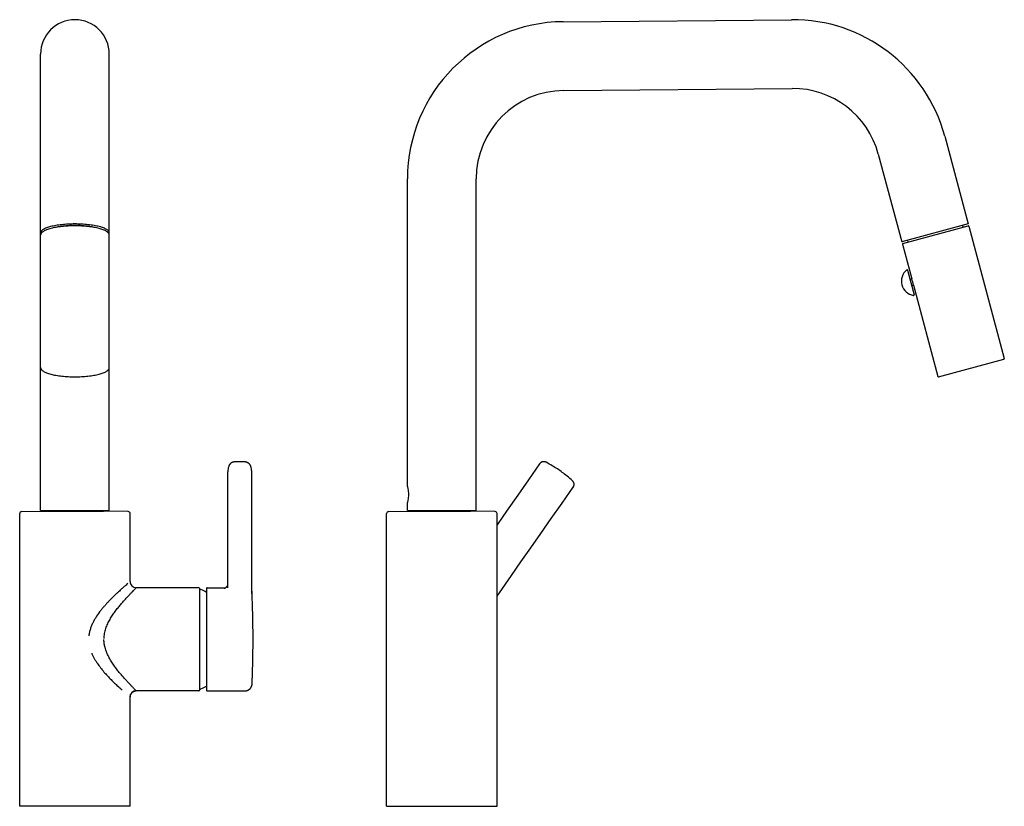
# Model space of a CAD drawing. Header units: millimetres. Extents: x 196 to 700, y 144 to 792.
# Tile 2 of 2: x 299 to 700, y 472 to 792. Entities that reach past the tile are written whole.
import ezdxf

# ---------------------------------------------------------------- set-up
doc = ezdxf.new("R2010")
doc.units = ezdxf.units.MM
doc.header["$LTSCALE"] = 65.395
doc.layers.get('0').update_dxf_attribs({"linetype": 'CONTINUOUS'})

msp = doc.modelspace()

# ---------------------------------------------------------------- linework, layer by layer
at = {"color": 7, "linetype": 'CONTINUOUS'}
for p, q in [((520.85, 791.02), (613.84, 791.83)), ((307.97, 592.02), (307.97, 777.83)), ((335.97, 592.02), (335.97, 777.83)), ((521.09, 763.02), (614.09, 763.83)), ((676.22, 744.4), (685.8, 708.66)), ((649.17, 737.15), (658.75, 701.41)), ((457.4, 601.77), (457.4, 727.02)), ((485.4, 592.02), (485.4, 727.02)), ((685.8, 708.66), (658.75, 701.41)), ((659.14, 700.74), (685.8, 707.88)), ((683.5, 708.04), (683.7, 707.32)), ((686.04, 707.74), (700.48, 653.84)), ((661.04, 702.03), (661.24, 701.3)), ((659, 700.49), (662.8, 686.29)), ((661.07, 689.87), (663.76, 679.82)), ((662.08, 686.1), (662.8, 686.29)), ((662.75, 683.59), (663.47, 683.78)), ((663.47, 683.78), (673.44, 646.59)), ((673.68, 646.45), (700.34, 653.6)), ((384.12, 606.4), (384.12, 560.47)), ((394.07, 558.07), (394.07, 606.4)), ((457.4, 592.02), (457.4, 595.27)), ((299.47, 471.58), (299.47, 590.79)), ((300.26, 591.59), (310.27, 591.77)), ((307.97, 592.02), (335.97, 592.02)), ((310.27, 591.77), (310.28, 591.77)), ((310.28, 591.77), (333.67, 591.77)), ((333.67, 591.77), (333.67, 591.77)), ((343.69, 591.59), (333.67, 591.77)), ((344.47, 563.08), (344.47, 590.79)), ((448.9, 471.58), (448.9, 590.79)), ((449.69, 591.59), (459.7, 591.77)), ((457.4, 592.02), (485.4, 592.02)), ((459.7, 591.77), (459.71, 591.77)), ((459.71, 591.77), (483.1, 591.77)), ((483.1, 591.77), (483.1, 591.77)), ((493.12, 591.59), (483.1, 591.77)), ((498.08, 592.18), (493.9, 586.21)), ((493.9, 471.58), (493.9, 590.79)), ((372.37, 560.58), (346.97, 560.58)), ((372.87, 519.08), (372.87, 560.08)), ((372.97, 559.83), (373.11, 559.83)), ((375.57, 560.38), (375.57, 518.78)), ((375.77, 560.58), (383.38, 560.58)), ((394.08, 559.33), (394.07, 559.39)), ((394.09, 558.97), (394.08, 559.33)), ((394.11, 558.64), (394.09, 558.97)), ((394.12, 558.36), (394.11, 558.64)), ((394.13, 558.13), (394.12, 558.36)), ((394.14, 557.96), (394.13, 558.13)), ((394.15, 557.85), (394.14, 557.96)), ((394.15, 557.8), (394.15, 557.85)), ((394.15, 557.78), (394.15, 557.8)), ((394.15, 557.77), (394.15, 557.78)), ((394.15, 557.77), (394.15, 557.77)), ((394.16, 557.81), (394.16, 557.84)), ((394.16, 557.79), (394.16, 557.81)), ((394.16, 557.76), (394.16, 557.79)), ((394.16, 557.75), (394.16, 557.76)), ((394.17, 557.73), (394.16, 557.75)), ((394.17, 557.71), (394.17, 557.73)), ((394.17, 557.69), (394.17, 557.71)), ((394.17, 557.68), (394.17, 557.69)), ((394.17, 557.62), (394.17, 557.68)), ((394.22, 555.85), (394.17, 557.62)), ((394.26, 554.61), (394.22, 555.85)), ((394.3, 553.44), (394.26, 554.61)), ((394.32, 552.7), (394.3, 553.44)), ((394.34, 551.99), (394.32, 552.7)), ((394.36, 551.31), (394.34, 551.99)), ((394.37, 550.67), (394.36, 551.31)), ((394.39, 549.76), (394.37, 550.67)), ((394.41, 548.9), (394.39, 549.76)), ((394.42, 548.33), (394.41, 548.9)), ((394.44, 547.77), (394.42, 548.33)), ((394.45, 547.21), (394.44, 547.77)), ((394.46, 546.63), (394.45, 547.21)), ((394.47, 546.03), (394.46, 546.63)), ((394.47, 545.4), (394.47, 546.03)), ((394.48, 544.75), (394.47, 545.4)), ((394.49, 544.08), (394.48, 544.75)), ((394.47, 533.27), (394.48, 533.91)), ((394.48, 533.91), (394.49, 534.59)), ((394.49, 535.29), (394.5, 536.02)), ((394.49, 534.59), (394.49, 535.29)), ((394.39, 529.25), (394.4, 529.83)), ((394.4, 529.83), (394.42, 530.4)), ((394.42, 530.4), (394.43, 530.97)), ((394.43, 530.97), (394.44, 531.53)), ((394.44, 531.53), (394.45, 532.1)), ((394.45, 532.1), (394.46, 532.67)), ((394.46, 532.67), (394.47, 533.27)), ((394.26, 524.48), (394.29, 525.62)), ((394.29, 525.62), (394.32, 526.69)), ((394.32, 526.69), (394.34, 527.37)), ((394.34, 527.37), (394.36, 528.02)), ((394.36, 528.02), (394.38, 528.65)), ((394.38, 528.65), (394.39, 529.25)), ((394.16, 521.4), (394.17, 521.42)), ((394.16, 521.38), (394.16, 521.4)), ((394.16, 521.36), (394.16, 521.38)), ((394.16, 521.34), (394.16, 521.36)), ((394.17, 521.47), (394.22, 523.25)), ((394.17, 521.45), (394.17, 521.47)), ((394.17, 521.44), (394.17, 521.45)), ((394.17, 521.42), (394.17, 521.44)), ((394.22, 523.25), (394.26, 524.48)), ((372.37, 518.58), (346.97, 518.58)), ((372.97, 519.33), (373.11, 519.33)), ((375.77, 518.58), (391.17, 518.58)), ((344.47, 471.58), (344.47, 516.08)), ((344.47, 471.58), (299.47, 471.58)), ((448.9, 471.58), (493.9, 471.58))]:
    msp.add_line(p, q, dxfattribs=at)
for points in [[(384.6, 609.98), (384.52, 609.68), (384.45, 609.37), (384.38, 609.06), (384.32, 608.75), (384.27, 608.45), (384.23, 608.14), (384.19, 607.83), (384.17, 607.52), (384.15, 607.2), (384.13, 606.89), (384.12, 606.57), (384.12, 606.41)], [(387.11, 611.82), (387.05, 611.81), (386.97, 611.81), (386.89, 611.8), (386.81, 611.79), (386.74, 611.77), (386.66, 611.76), (386.58, 611.74), (386.5, 611.72), (386.43, 611.7), (386.35, 611.68), (386.27, 611.65), (386.2, 611.63), (386.12, 611.6), (386.05, 611.57), (385.98, 611.54), (385.91, 611.5), (385.84, 611.47), (385.77, 611.43), (385.71, 611.39), (385.64, 611.35), (385.58, 611.31), (385.52, 611.27), (385.46, 611.22), (385.4, 611.18), (385.34, 611.13), (385.29, 611.09), (385.24, 611.04), (385.19, 610.99), (385.14, 610.94), (385.09, 610.89), (385.05, 610.83), (385.01, 610.78), (384.96, 610.73), (384.92, 610.67), (384.89, 610.61), (384.85, 610.56), (384.82, 610.5), (384.78, 610.44), (384.75, 610.38), (384.73, 610.32), (384.7, 610.26), (384.67, 610.2), (384.65, 610.14), (384.63, 610.08), (384.61, 610.02), (384.6, 609.98)], [(390.92, 611.83), (390.55, 611.85), (390.17, 611.87), (389.78, 611.88), (389.4, 611.89), (389.01, 611.89), (388.63, 611.89), (388.24, 611.88), (387.86, 611.86), (387.48, 611.84), (387.11, 611.82)], [(393.64, 609.86), (393.63, 609.9), (393.61, 609.96), (393.59, 610.03), (393.57, 610.09), (393.54, 610.15), (393.52, 610.21), (393.49, 610.28), (393.46, 610.34), (393.43, 610.4), (393.39, 610.46), (393.36, 610.51), (393.32, 610.57), (393.28, 610.63), (393.24, 610.69), (393.2, 610.74), (393.15, 610.8), (393.11, 610.85), (393.06, 610.9), (393.01, 610.95), (392.96, 611), (392.9, 611.05), (392.84, 611.1), (392.79, 611.15), (392.73, 611.2), (392.66, 611.24), (392.6, 611.29), (392.53, 611.33), (392.47, 611.37), (392.4, 611.41), (392.33, 611.45), (392.25, 611.49), (392.18, 611.52), (392.1, 611.56), (392.03, 611.59), (391.95, 611.62), (391.87, 611.65), (391.79, 611.67), (391.71, 611.7), (391.63, 611.72), (391.55, 611.74), (391.47, 611.76), (391.39, 611.77), (391.31, 611.79), (391.23, 611.8), (391.15, 611.81), (391.07, 611.82), (390.99, 611.83), (390.92, 611.83)], [(394.07, 606.4), (394.07, 606.6), (394.07, 606.9), (394.05, 607.2), (394.03, 607.5), (394.01, 607.8), (393.98, 608.09), (393.94, 608.39), (393.89, 608.68), (393.84, 608.98), (393.78, 609.28), (393.71, 609.57), (393.64, 609.86)], [(511.25, 611.04), (506.72, 604.56), (502.33, 598.27), (498.08, 592.18)], [(513.86, 611.64), (513.83, 611.66), (513.77, 611.69), (513.72, 611.71), (513.66, 611.73), (513.61, 611.76), (513.55, 611.78), (513.49, 611.8), (513.44, 611.81), (513.38, 611.83), (513.32, 611.84), (513.26, 611.86), (513.2, 611.87), (513.14, 611.88), (513.08, 611.88), (513.02, 611.89), (512.96, 611.89), (512.9, 611.89), (512.84, 611.89), (512.78, 611.89), (512.72, 611.89), (512.67, 611.88), (512.61, 611.87), (512.55, 611.86), (512.49, 611.85), (512.43, 611.84), (512.37, 611.82), (512.31, 611.81), (512.26, 611.79), (512.2, 611.77), (512.14, 611.75), (512.09, 611.73), (512.03, 611.7), (511.98, 611.68), (511.93, 611.65), (511.87, 611.62), (511.82, 611.59), (511.77, 611.55), (511.72, 611.52), (511.67, 611.48), (511.63, 611.45), (511.58, 611.41), (511.54, 611.37), (511.49, 611.33), (511.45, 611.29), (511.41, 611.24), (511.37, 611.2), (511.33, 611.15), (511.29, 611.1), (511.26, 611.06), (511.25, 611.04)], [(524.59, 604.12), (524.03, 604.61), (523.47, 605.08), (522.94, 605.54), (522.43, 605.97), (521.92, 606.39), (521.43, 606.79), (520.94, 607.17), (520.46, 607.54), (519.97, 607.9), (519.49, 608.25), (518.99, 608.59), (518.49, 608.92), (517.98, 609.25), (517.45, 609.57), (516.91, 609.9), (516.34, 610.23), (515.76, 610.57), (515.15, 610.91), (514.51, 611.27), (513.86, 611.64)], [(524.93, 601.46), (524.94, 601.48), (524.97, 601.53), (525, 601.58), (525.03, 601.63), (525.06, 601.68), (525.09, 601.74), (525.12, 601.79), (525.14, 601.84), (525.16, 601.9), (525.18, 601.96), (525.2, 602.01), (525.22, 602.07), (525.23, 602.13), (525.25, 602.19), (525.26, 602.25), (525.27, 602.31), (525.28, 602.36), (525.28, 602.42), (525.29, 602.48), (525.29, 602.54), (525.29, 602.6), (525.29, 602.66), (525.29, 602.72), (525.28, 602.78), (525.28, 602.84), (525.27, 602.9), (525.26, 602.96), (525.25, 603.02), (525.23, 603.08), (525.22, 603.14), (525.2, 603.2), (525.18, 603.25), (525.16, 603.31), (525.14, 603.36), (525.12, 603.42), (525.09, 603.47), (525.07, 603.53), (525.04, 603.58), (525.01, 603.63), (524.98, 603.68), (524.94, 603.73), (524.91, 603.78), (524.87, 603.83), (524.83, 603.88), (524.8, 603.92), (524.76, 603.97), (524.71, 604.01), (524.67, 604.05), (524.63, 604.09), (524.59, 604.12)], [(493.9, 557.08), (496.13, 560.32), (499.8, 565.6), (503.62, 571.08), (507.6, 576.76), (511.71, 582.64), (515.98, 588.71), (520.39, 594.99), (524.93, 601.46)], [(384.12, 561.52), (384.11, 561.49), (384.06, 561.41), (384.01, 561.33), (383.96, 561.25), (383.91, 561.17), (383.86, 561.1), (383.81, 561.03), (383.76, 560.97), (383.71, 560.9), (383.65, 560.85), (383.6, 560.79), (383.55, 560.74), (383.51, 560.69), (383.46, 560.65), (383.41, 560.6), (383.37, 560.57), (383.32, 560.53), (383.28, 560.5), (383.24, 560.46), (383.2, 560.44), (383.17, 560.41), (383.13, 560.38), (383.1, 560.36), (383.06, 560.34), (383.03, 560.32), (383, 560.31), (382.98, 560.29), (382.95, 560.28), (382.93, 560.26), (382.91, 560.25), (382.89, 560.24), (382.87, 560.23), (382.85, 560.23), (382.84, 560.22), (382.82, 560.21), (382.81, 560.21), (382.8, 560.2), (382.8, 560.2), (382.79, 560.2), (382.79, 560.2), (382.79, 560.2)], [(394.16, 557.84), (394.16, 557.85), (394.16, 557.86), (394.15, 557.88), (394.15, 557.89), (394.15, 557.91), (394.15, 557.93), (394.15, 557.94), (394.15, 557.96), (394.14, 557.98), (394.14, 557.99), (394.14, 558)], [(394.5, 536.02), (394.5, 536.39), (394.51, 536.78), (394.51, 537.18), (394.51, 537.6), (394.51, 538.03), (394.51, 538.47), (394.52, 538.92), (394.52, 539.36), (394.52, 539.8), (394.52, 540.23), (394.51, 540.66), (394.51, 541.07), (394.51, 541.48), (394.51, 541.88), (394.51, 542.27), (394.5, 542.64), (394.5, 543.01), (394.5, 543.38), (394.49, 544.08)], [(391.17, 518.58), (391.21, 518.58), (391.28, 518.58), (391.33, 518.58), (391.39, 518.59), (391.45, 518.59), (391.5, 518.6), (391.55, 518.6), (391.61, 518.61), (391.66, 518.62), (391.71, 518.63), (391.75, 518.63), (391.8, 518.64), (391.85, 518.66), (391.89, 518.67), (391.94, 518.68), (391.98, 518.69), (392.02, 518.7), (392.07, 518.71), (392.11, 518.73), (392.15, 518.74), (392.19, 518.76), (392.23, 518.77), (392.27, 518.79), (392.31, 518.8), (392.34, 518.82), (392.38, 518.83), (392.42, 518.85), (392.45, 518.87), (392.49, 518.88), (392.52, 518.9), (392.56, 518.92), (392.59, 518.93), (392.62, 518.95), (392.65, 518.97), (392.68, 518.99), (392.72, 519.01), (392.75, 519.03), (392.78, 519.04), (392.8, 519.06), (392.83, 519.08), (392.86, 519.1), (392.89, 519.12), (392.92, 519.14), (392.94, 519.16), (392.97, 519.18), (392.99, 519.2), (393.02, 519.21), (393.04, 519.23), (393.06, 519.25), (393.09, 519.27), (393.11, 519.29), (393.13, 519.31), (393.15, 519.33), (393.18, 519.35), (393.2, 519.37), (393.22, 519.38), (393.24, 519.4), (393.26, 519.42), (393.28, 519.44), (393.29, 519.46), (393.31, 519.48), (393.33, 519.5), (393.35, 519.52), (393.37, 519.54), (393.39, 519.56), (393.4, 519.58), (393.42, 519.59), (393.44, 519.61), (393.45, 519.63), (393.47, 519.65), (393.49, 519.67), (393.5, 519.69), (393.52, 519.71), (393.53, 519.73), (393.55, 519.75), (393.56, 519.77), (393.58, 519.79), (393.59, 519.81), (393.6, 519.82), (393.62, 519.84), (393.63, 519.86), (393.64, 519.88), (393.66, 519.9), (393.67, 519.92), (393.68, 519.94), (393.7, 519.96), (393.71, 519.98), (393.72, 520), (393.73, 520.02), (393.74, 520.04), (393.75, 520.06), (393.77, 520.07), (393.78, 520.09), (393.79, 520.11), (393.8, 520.13), (393.81, 520.15), (393.82, 520.17), (393.83, 520.19), (393.84, 520.21), (393.85, 520.23), (393.86, 520.25), (393.87, 520.27), (393.88, 520.28), (393.89, 520.3), (393.89, 520.32), (393.9, 520.34), (393.91, 520.36), (393.92, 520.38), (393.93, 520.4), (393.94, 520.42), (393.94, 520.43), (393.95, 520.45), (393.96, 520.47), (393.97, 520.49), (393.97, 520.51), (393.98, 520.53), (393.99, 520.55), (393.99, 520.56), (394, 520.58), (394.01, 520.6), (394.01, 520.62), (394.02, 520.64), (394.02, 520.66), (394.03, 520.67), (394.04, 520.69), (394.04, 520.71), (394.05, 520.73), (394.05, 520.75), (394.06, 520.76), (394.06, 520.78), (394.07, 520.8), (394.07, 520.82), (394.08, 520.83), (394.08, 520.85), (394.08, 520.87), (394.09, 520.89), (394.09, 520.9), (394.1, 520.92), (394.1, 520.94), (394.1, 520.95), (394.11, 520.97), (394.11, 520.99), (394.11, 521), (394.12, 521.02), (394.12, 521.04), (394.12, 521.05), (394.13, 521.07), (394.13, 521.09), (394.13, 521.1), (394.13, 521.12), (394.14, 521.13), (394.14, 521.15), (394.14, 521.17), (394.14, 521.18), (394.15, 521.2), (394.15, 521.21), (394.15, 521.23), (394.15, 521.24), (394.15, 521.26), (394.15, 521.27), (394.16, 521.28), (394.16, 521.3), (394.16, 521.31), (394.16, 521.34)], [(344.47, 516.08), (344.48, 516.13), (344.48, 516.21), (344.48, 516.28), (344.49, 516.35), (344.5, 516.42), (344.51, 516.49), (344.52, 516.56), (344.54, 516.63), (344.55, 516.69), (344.57, 516.76), (344.59, 516.83), (344.61, 516.9), (344.64, 516.96), (344.66, 517.03), (344.69, 517.09), (344.72, 517.16), (344.75, 517.22), (344.79, 517.28), (344.82, 517.35), (344.86, 517.41), (344.9, 517.47), (344.94, 517.52), (344.98, 517.58), (345.02, 517.64), (345.06, 517.69), (345.11, 517.74), (345.16, 517.8), (345.21, 517.85), (345.26, 517.9), (345.31, 517.94), (345.37, 517.99), (345.42, 518.04), (345.48, 518.08), (345.53, 518.12), (345.59, 518.16), (345.65, 518.2), (345.71, 518.23), (345.77, 518.27), (345.83, 518.3), (345.9, 518.33), (345.96, 518.36), (346.03, 518.39), (346.09, 518.42), (346.16, 518.44), (346.23, 518.46), (346.29, 518.48), (346.36, 518.5), (346.43, 518.52), (346.5, 518.53), (346.57, 518.54), (346.64, 518.56), (346.71, 518.56), (346.78, 518.57), (346.85, 518.57), (346.92, 518.58), (346.97, 518.58)]]:
    msp.add_lwpolyline(points, dxfattribs=at)
for centre, radius, start, end in [((321.97, 777.83), 14, 0, 180), ((521.4, 727.02), 64, 90.5, 180), ((614.4, 727.83), 64, 15, 90.5), ((521.4, 727.02), 36, 90.5, 180), ((614.4, 727.83), 36, 15, 90.5), ((685.85, 707.69), 0.2, 15, 105), ((659.19, 700.55), 0.2, 105, 195), ((664.5, 685.4), 5.91, 129.4022, 260.5978), ((660.87, 689.81), 0.2, 15, 129.4022), ((649.67, 681.43), 14, 9.672, 20.328), ((663.56, 679.77), 0.2, 260.5978, 15), ((700.29, 653.79), 0.2, 285, 15), ((673.63, 646.65), 0.2, 195, 285), ((300.27, 590.79), 0.8, 91, 180), ((343.67, 590.79), 0.8, 0, 89), ((449.7, 590.79), 0.8, 91, 180), ((493.1, 590.79), 0.8, 0, 89), ((346.97, 563.08), 2.5, 179.9958, 270.0042), ((372.37, 560.08), 0.5, 0, 90), ((372.97, 559.73), 0.1, 90, 176.5385), ((373.11, 559.33), 0.5, 67.3534, 90), ((364.87, 539.58), 21.9, 60.7523, 67.3534), ((375.77, 560.38), 0.2, 90, 180), ((346.97, 516.08), 2.5, 89.9958, 180.0042), ((372.37, 519.08), 0.5, 270, 360), ((372.97, 519.43), 0.1, 183.4615, 270), ((373.11, 519.83), 0.5, 270, 292.6466), ((364.87, 539.58), 21.9, 292.6466, 299.2477), ((375.77, 518.78), 0.2, 180, 270)]:
    msp.add_arc(centre, radius, start, end, dxfattribs=at)
for points, knots in [([(321.97, 708.66), (321.06, 708.66), (319.27, 708.61), (317.07, 708.44), (315.39, 708.24), (314.22, 708.06), (313.12, 707.85), (312.1, 707.61), (311.18, 707.35), (310.36, 707.07), (309.65, 706.77), (309.06, 706.45), (308.59, 706.12), (308.29, 705.82), (308.12, 705.57), (308.04, 705.4), (307.99, 705.22), (307.97, 705.09), (307.97, 705.03)], [0, 0, 0, 0, 0.181349, 0.356208, 0.439261, 0.518416, 0.593, 0.662404, 0.726094, 0.783631, 0.834698, 0.879144, 0.917061, 0.948923, 0.962926, 0.975904, 0.988146, 1, 1, 1, 1]), ([(335.97, 704.12), (335.97, 704.19), (335.96, 704.33), (335.9, 704.54), (335.8, 704.74), (335.67, 704.94), (335.51, 705.12), (335.24, 705.38), (334.82, 705.67), (334.22, 706), (333.51, 706.3), (332.7, 706.58), (331.78, 706.85), (330.77, 707.08), (329.67, 707.29), (328.51, 707.47), (326.84, 707.68), (324.65, 707.84), (321.97, 707.91), (319.3, 707.84), (317.11, 707.68), (315.44, 707.47), (314.28, 707.29), (313.18, 707.08), (312.17, 706.85), (311.25, 706.58), (310.44, 706.3), (309.73, 706), (309.13, 705.67), (308.71, 705.38), (308.44, 705.12), (308.28, 704.94), (308.14, 704.74), (308.05, 704.54), (307.99, 704.33), (307.97, 704.19), (307.97, 704.12)], [0, 0, 0, 0, 0.006976, 0.014068, 0.021396, 0.029082, 0.037241, 0.045969, 0.065403, 0.087782, 0.113252, 0.1418, 0.173311, 0.207593, 0.2444, 0.283443, 0.324396, 0.410602, 0.5, 0.589398, 0.675604, 0.716557, 0.7556, 0.792407, 0.826689, 0.8582, 0.886748, 0.912218, 0.934597, 0.954031, 0.962759, 0.970918, 0.978604, 0.985932, 0.993024, 1, 1, 1, 1]), ([(329.76, 707.27), (329.48, 707.33), (328.92, 707.45), (327.72, 707.66), (326.1, 707.86), (324.07, 708.01), (321.98, 708.06), (319.88, 708.01), (317.85, 707.86), (316.23, 707.66), (315.03, 707.45), (314.47, 707.33), (314.19, 707.27)], [0, 0, 0, 0, 0.053707, 0.110832, 0.233624, 0.364695, 0.499993, 0.635292, 0.766366, 0.889162, 0.94629, 1, 1, 1, 1]), ([(335.97, 705.03), (335.97, 705.09), (335.96, 705.22), (335.91, 705.4), (335.82, 705.57), (335.66, 705.82), (335.36, 706.12), (334.89, 706.45), (334.3, 706.77), (333.59, 707.07), (332.77, 707.35), (331.85, 707.61), (330.83, 707.85), (329.73, 708.06), (328.56, 708.24), (326.88, 708.44), (324.67, 708.61), (322.89, 708.66), (321.97, 708.66)], [0, 0, 0, 0, 0.011854, 0.024096, 0.037074, 0.051077, 0.082939, 0.120856, 0.165302, 0.216369, 0.273906, 0.337596, 0.407, 0.481584, 0.560739, 0.643792, 0.818651, 1, 1, 1, 1]), ([(307.97, 705.03), (307.97, 704.96), (307.99, 704.81), (308.04, 704.67), (308.08, 704.6)], [0, 0, 0, 0, 0.487982, 1, 1, 1, 1]), ([(335.87, 704.6), (335.9, 704.67), (335.96, 704.81), (335.97, 704.96), (335.97, 705.03)], [0, 0, 0, 0, 0.512019, 1, 1, 1, 1]), ([(307.97, 650.22), (307.97, 650.15), (307.99, 650.01), (308.05, 649.8), (308.14, 649.59), (308.28, 649.4), (308.44, 649.21), (308.71, 648.96), (309.13, 648.66), (309.73, 648.34), (310.44, 648.03), (311.25, 647.75), (312.17, 647.49), (313.18, 647.25), (314.28, 647.04), (315.44, 646.86), (317.11, 646.66), (319.3, 646.49), (321.97, 646.42), (324.65, 646.49), (326.84, 646.66), (328.51, 646.86), (329.67, 647.04), (330.77, 647.25), (331.78, 647.49), (332.7, 647.75), (333.51, 648.03), (334.22, 648.34), (334.82, 648.66), (335.24, 648.96), (335.51, 649.21), (335.67, 649.4), (335.8, 649.59), (335.9, 649.8), (335.96, 650.01), (335.97, 650.15), (335.97, 650.22)], [0, 0, 0, 0, 0.006976, 0.014068, 0.021396, 0.029082, 0.037241, 0.045969, 0.065403, 0.087782, 0.113252, 0.1418, 0.173311, 0.207593, 0.2444, 0.283443, 0.324396, 0.410602, 0.5, 0.589398, 0.675604, 0.716557, 0.7556, 0.792407, 0.826689, 0.8582, 0.886748, 0.912218, 0.934597, 0.954031, 0.962759, 0.970918, 0.978604, 0.985932, 0.993024, 1, 1, 1, 1]), ([(457.4, 601.77), (457.42, 601.69), (457.49, 601.37), (457.62, 600.71), (457.75, 599.71), (457.81, 598.52), (457.75, 597.34), (457.62, 596.34), (457.49, 595.67), (457.42, 595.35), (457.4, 595.27)], [0, 0, 0, 0, 0.038827, 0.148043, 0.309756, 0.5, 0.690244, 0.851957, 0.961173, 1, 1, 1, 1]), ([(343.54, 562.29), (343.28, 562.07), (342.71, 561.57), (341.75, 560.75), (340.63, 559.76), (339.85, 559.04), (339.43, 558.65)], [0, 0, 0, 0, 0.184905, 0.41699, 0.690583, 1, 1, 1, 1]), ([(339.43, 558.65), (339.16, 558.4), (338.6, 557.88), (337.75, 557.07), (336.88, 556.21), (336, 555.31), (335.11, 554.36), (334.21, 553.37), (333.32, 552.34), (332.15, 550.9), (331.04, 549.37), (330.04, 547.75), (329.35, 546.48), (328.74, 545.16), (328.24, 543.79), (327.92, 542.61), (327.74, 541.65), (327.68, 541.16), (327.65, 540.92)], [0, 0, 0, 0, 0.051501, 0.10554, 0.161808, 0.220043, 0.280001, 0.341448, 0.404176, 0.467994, 0.598195, 0.664299, 0.730885, 0.797838, 0.865059, 0.932462, 0.96622, 1, 1, 1, 1]), ([(333.82, 539.83), (333.83, 540.18), (333.87, 540.89), (334.07, 542.28), (334.52, 543.97), (335.17, 545.58), (335.77, 546.8), (336.26, 547.68), (336.76, 548.53), (337.29, 549.36), (337.83, 550.16), (338.38, 550.93), (338.95, 551.68), (339.69, 552.64), (340.62, 553.77), (341.72, 555.05), (342.78, 556.22), (343.63, 557.14), (344.27, 557.81), (344.83, 558.4), (345.46, 559.04), (346.02, 559.61), (346.38, 560), (346.59, 560.21), (346.76, 560.38), (346.86, 560.47), (346.91, 560.51)], [0, 0, 0, 0, 0.042446, 0.084764, 0.168619, 0.251105, 0.291739, 0.331916, 0.371601, 0.410762, 0.449371, 0.487401, 0.524809, 0.561537, 0.632701, 0.700376, 0.763896, 0.822421, 0.849522, 0.875009, 0.920431, 0.957007, 0.971464, 0.983362, 0.992814, 1, 1, 1, 1]), ([(346.91, 518.65), (346.86, 518.68), (346.76, 518.77), (346.59, 518.94), (346.38, 519.15), (346.14, 519.42), (345.84, 519.73), (345.5, 520.08), (345.12, 520.47), (344.7, 520.89), (344.26, 521.35), (343.79, 521.85), (343.3, 522.37), (342.79, 522.93), (342.26, 523.51), (341.53, 524.33), (340.59, 525.42), (339.46, 526.8), (338.52, 528.03), (337.79, 529.06), (337.24, 529.87), (336.72, 530.7), (336.21, 531.56), (335.72, 532.45), (335.28, 533.37), (334.94, 534.16), (334.7, 534.81), (334.53, 535.31), (334.37, 535.81), (334.23, 536.31), (334.12, 536.74), (334.04, 537.09), (333.99, 537.35), (333.94, 537.61), (333.9, 537.87), (333.86, 538.14), (333.83, 538.4), (333.81, 538.67), (333.81, 538.89), (333.81, 539.07), (333.81, 539.25), (333.81, 539.38), (333.81, 539.47)], [0, 0, 0, 0, 0.006863, 0.016197, 0.028075, 0.042499, 0.059453, 0.078856, 0.100575, 0.124355, 0.14988, 0.176959, 0.205518, 0.235478, 0.266713, 0.299088, 0.366835, 0.438066, 0.512237, 0.550287, 0.58892, 0.62811, 0.667828, 0.708035, 0.748696, 0.789782, 0.810475, 0.831264, 0.85214, 0.873098, 0.894127, 0.904667, 0.915221, 0.925788, 0.936364, 0.946953, 0.957556, 0.968157, 0.978767, 0.984076, 0.989384, 1, 1, 1, 1]), ([(328.8, 533.89), (328.88, 533.71), (329.04, 533.35), (329.37, 532.65), (329.82, 531.79), (330.42, 530.79), (331.25, 529.5), (332.37, 527.98), (333.78, 526.26), (335.22, 524.66), (336.66, 523.17), (337.84, 522), (338.76, 521.13), (339.21, 520.71), (339.43, 520.51)], [0, 0, 0, 0, 0.034147, 0.068229, 0.136158, 0.203721, 0.270834, 0.403318, 0.532825, 0.658429, 0.779026, 0.893347, 0.947725, 1, 1, 1, 1]), ([(339.43, 520.51), (339.58, 520.37), (340.15, 519.83), (340.74, 519.31), (341.17, 518.93)], [0, 0, 0, 0, 0.26486, 1, 1, 1, 1])]:
    msp.add_open_spline(points, degree=3, knots=knots, dxfattribs=at)

doc.saveas('drawing.dxf')
